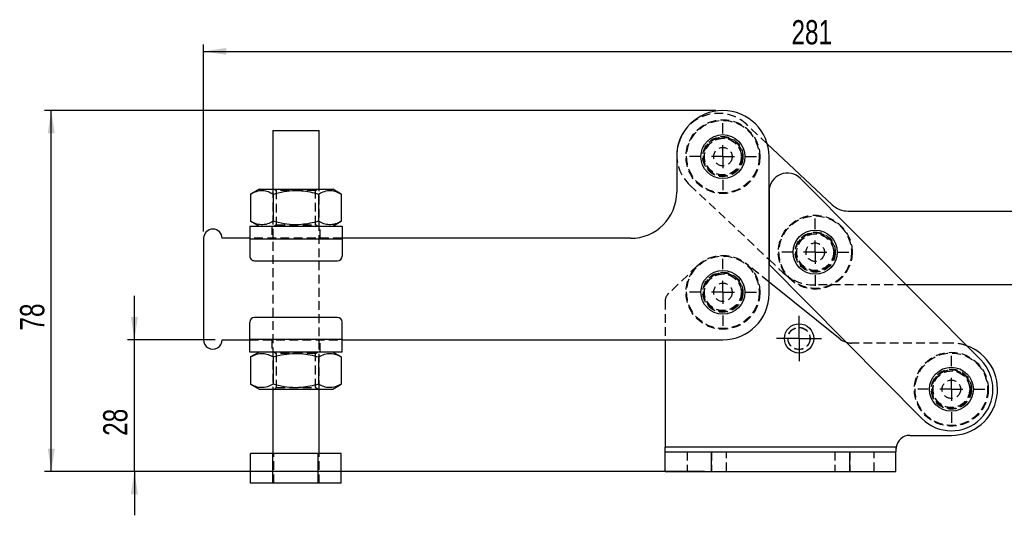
# Model space of a CAD drawing. Extents: x 44 to 619, y 29 to 390.
# Tile 2 of 13: x 44 to 257, y 283 to 390. Entities that reach past the tile are written whole.
import ezdxf

# ---------------------------------------------------------------- set-up
doc = ezdxf.new("R2010")
doc.units = 0
doc.header["$LTSCALE"] = 1.5
doc.linetypes.add('HIDDEN', pattern=[1.905, 1.27, -0.635])
doc.layers.get('0').update_dxf_attribs({"linetype": 'CONTINUOUS'})
doc.styles.add('SLDTEXTSTYLE0', font='TXT', dxfattribs={"width": 0.75})
doc.dimstyles.new('SLDDIMSTYLE0', dxfattribs={"dimtxt": 5.25, "dimasz": 4.953, "dimexe": 0, "dimexo": 0.0625, "dimgap": 1.3125, "dimtad": 1, "dimdec": 0, "dimrnd": 1e-09, "dimzin": 12, "dimtxsty": 'SLDTEXTSTYLE0', "dimsah": 1, "dimcen": 0.09, "dimazin": 3, "dimtfac": 1, "dimtmove": 0, "dimatfit": 3, "dimtolj": 1, "dimtzin": 12})
doc.dimstyles.new('SLDDIMSTYLE1', dxfattribs={"dimtxt": 5.25, "dimasz": 4.953, "dimexe": 0, "dimexo": 0.0625, "dimgap": 1.3125, "dimtad": 1, "dimdec": 0, "dimrnd": 1e-09, "dimzin": 12, "dimtxsty": 'SLDTEXTSTYLE0', "dimsah": 1, "dimcen": 0.09, "dimazin": 3, "dimtfac": 1, "dimtdec": 0, "dimtofl": 0, "dimtmove": 0, "dimatfit": 3, "dimtolj": 1, "dimtzin": 12})
doc.dimstyles.new('SLDDIMSTYLE2', dxfattribs={"dimtxt": 5.25, "dimasz": 4.953, "dimexe": 0, "dimexo": 0.0625, "dimgap": 1.3125, "dimtad": 1, "dimdec": 0, "dimrnd": 1e-09, "dimzin": 12, "dimtxsty": 'SLDTEXTSTYLE0', "dimsah": 1, "dimcen": 0.09, "dimazin": 3, "dimtfac": 1, "dimtofl": 0, "dimtmove": 0, "dimatfit": 3, "dimtolj": 1, "dimtzin": 12})

# ---------------------------------------------------------------- blocks, each defined once
blk = doc.blocks.new('_D')
at = {"color": 179, "linetype": 'CONTINUOUS'}
for p, q in [((68.98, 320.67), (68.98, 330.2)), ((86.49, 320.67), (67.48, 320.67)), ((68.98, 292.18), (68.98, 320.67)), ((182.48, 292.18), (67.48, 292.18)), ((68.98, 292.18), (68.98, 282.66))]:
    blk.add_line(p, q, dxfattribs=at)
for points in [[(68.98, 320.67), (69.75, 325.62), (68.22, 325.62)], [(68.98, 292.18), (68.22, 287.23), (69.75, 287.23)]]:
    blk.add_solid(points, dxfattribs=at)
at = {"color": 179, "linetype": 'CONTINUOUS', "insert": (62.22, 299.88, 0.1), "char_height": 5.25, "attachment_point": 1, "rotation": 90.0009, "style": 'SLDTEXTSTYLE0'}
blk.add_mtext('28', dxfattribs=at)
blk = doc.blocks.new('_D_1')
at = {"color": 179, "linetype": 'CONTINUOUS'}
for p, q in [((83.98, 344.17), (83.98, 384.68)), ((365.19, 341.13), (365.18, 384.69)), ((83.98, 383.18), (365.18, 383.19))]:
    blk.add_line(p, q, dxfattribs=at)
for points in [[(83.98, 383.18), (88.94, 382.42), (88.94, 383.94)], [(365.18, 383.19), (360.23, 383.95), (360.23, 382.42)]]:
    blk.add_solid(points, dxfattribs=at)
at = {"color": 179, "linetype": 'CONTINUOUS', "insert": (211.35, 389.95, 0.1), "char_height": 5.25, "attachment_point": 1, "rotation": 0.0009, "style": 'SLDTEXTSTYLE0'}
blk.add_mtext('281', dxfattribs=at)
blk = doc.blocks.new('_D_2')
at = {"color": 179, "linetype": 'CONTINUOUS'}
for p, q in [((194.98, 370.37), (49.48, 370.37)), ((50.98, 292.18), (50.98, 370.37)), ((192.48, 292.18), (49.48, 292.18))]:
    blk.add_line(p, q, dxfattribs=at)
for points in [[(50.98, 370.37), (50.22, 365.42), (51.75, 365.42)], [(50.98, 292.18), (51.75, 297.13), (50.22, 297.13)]]:
    blk.add_solid(points, dxfattribs=at)
at = {"color": 179, "linetype": 'CONTINUOUS', "insert": (44.22, 322.69, 0.1), "char_height": 5.25, "attachment_point": 1, "rotation": 90, "style": 'SLDTEXTSTYLE0'}
blk.add_mtext('78', dxfattribs=at)
blk = doc.blocks.new('SW_CENTERMARKSYMBOL_0')
at = {"color": 0, "linetype": 'CONTINUOUS'}
for p, q in [((0, 5), (0, 7.2625)), ((0, 0), (0, 2.5)), ((-5, 0), (-7.2625, 0)), ((0, 0), (-2.5, 0)), ((0, 0), (0, -2.5)), ((0, 0), (2.5, 0)), ((5, 0), (7.2625, 0)), ((0, -5), (0, -7.2625))]:
    blk.add_line(p, q, dxfattribs=at)
blk = doc.blocks.new('SW_CENTERMARKSYMBOL_1')
at = {"color": 0, "linetype": 'CONTINUOUS'}
for p, q in [((0, 5), (0, 7.2625)), ((0, 0), (0, 2.5)), ((-5, 0), (-7.2625, 0)), ((0, 0), (-2.5, 0)), ((0, 0), (0, -2.5)), ((0, 0), (2.5, 0)), ((5, 0), (7.2625, 0)), ((0, -5), (0, -7.2625))]:
    blk.add_line(p, q, dxfattribs=at)
blk = doc.blocks.new('SW_CENTERMARKSYMBOL_2')
at = {"color": 0, "linetype": 'CONTINUOUS'}
for p, q in [((0, 5), (0, 7.2625)), ((0, 0), (0, 2.5)), ((-5, 0), (-7.2625, 0)), ((0, 0), (-2.5, 0)), ((0, 0), (0, -2.5)), ((0, 0), (2.5, 0)), ((5, 0), (7.2625, 0)), ((0, -5), (0, -7.2625))]:
    blk.add_line(p, q, dxfattribs=at)
blk = doc.blocks.new('SW_CENTERMARKSYMBOL_3')
at = {"color": 0, "linetype": 'CONTINUOUS'}
for p, q in [((0, 2.5), (0, 4.9)), ((0, 0), (0, 2.5)), ((-2.5, 0), (-4.9, 0)), ((0, 0), (-2.5, 0)), ((0, 0), (0, -2.5)), ((0, 0), (2.5, 0)), ((2.5, 0), (4.9, 0)), ((0, -2.5), (0, -4.9))]:
    blk.add_line(p, q, dxfattribs=at)
blk = doc.blocks.new('SW_CENTERMARKSYMBOL_4')
at = {"color": 0, "linetype": 'CONTINUOUS'}
for p, q in [((0, 5), (0, 7.2625)), ((0, 0), (0, 2.5)), ((-5, 0), (-7.2625, 0)), ((0, 0), (-2.5, 0)), ((0, 0), (0, -2.5)), ((0, 0), (2.5, 0)), ((5, 0), (7.2625, 0)), ((0, -5), (0, -7.2625))]:
    blk.add_line(p, q, dxfattribs=at)

msp = doc.modelspace()

# ---------------------------------------------------------------- linework, layer by layer
at = {"color": 7, "linetype": 'HIDDEN'}
for p, q in [((206.090051, 363.153501), (201.662171, 367.311193)), ((189.340895, 354.189215), (206.484762, 338.091463)), ((98.984521, 353.321375), (98.985207, 310.021373)), ((99.311259, 353.321379), (99.734526, 353.025014)), ((99.734526, 353.025014), (99.734646, 345.617756)), ((108.234529, 353.025148), (108.657781, 353.321524)), ((108.23464, 345.61789), (108.234529, 353.025148)), ((108.985204, 310.021531), (108.984519, 353.321532)), ((99.734646, 345.617756), (99.311385, 345.321378)), ((108.657908, 345.321525), (108.23464, 345.61789)), ((98.734651, 345.32137), (98.734688, 342.67137)), ((109.234687, 342.671534), (109.23465, 345.321534)), ((113.984693, 342.67161), (93.98469, 342.671296)), ((93.98469, 342.571294), (113.984693, 342.571609)), ((206.484839, 333.205706), (201.491738, 337.212404)), ((206.484796, 338.091431), (209.477285, 335.281543)), ((190.906368, 336.707041), (184.589746, 330.561851)), ((236.224914, 332.570162), (216.321752, 332.571528)), ((183.984371, 329.128319), (183.984371, 320.672711)), ((113.985036, 320.77161), (93.985032, 320.771295)), ((93.985032, 320.671295), (113.985036, 320.67161)), ((98.735038, 320.67137), (98.735076, 318.02137)), ((109.235075, 318.021535), (109.235037, 320.671535)), ((99.311818, 318.021379), (99.735085, 317.725014)), ((108.23508, 317.725148), (108.65834, 318.021526)), ((245.984372, 319.972908), (224.381871, 319.972908)), ((99.735085, 317.725014), (99.735197, 310.317757)), ((108.235199, 310.31789), (108.23508, 317.725148)), ((99.735197, 310.317757), (99.311944, 310.021379)), ((108.658467, 310.021525), (108.235199, 310.31789)), ((234.019693, 297.431909), (183.984371, 297.431909)), ((99.204112, 289.621377), (99.204008, 296.021378)), ((109.017994, 289.621532), (109.017898, 296.021532)), ((188.734371, 296.431908), (188.734371, 292.181907)), ((193.984372, 296.431908), (193.984372, 292.181907)), ((197.234372, 292.181907), (197.234372, 296.431908)), ((220.734371, 296.431908), (220.734371, 292.181907)), ((223.984371, 296.431908), (223.984371, 292.181907)), ((229.234372, 292.181907), (229.234372, 296.431908))]:
    msp.add_line(p, q, dxfattribs=at)
at = {"color": 7, "linetype": 'CONTINUOUS'}
for p, q in [((98.98432, 366.021374), (98.984521, 353.321375)), ((108.984519, 353.321532), (108.984325, 366.021531)), ((220.177102, 349.926036), (206.090051, 363.153501)), ((186.484412, 360.37275), (186.484533, 352.67275)), ((206.484879, 330.673065), (206.484411, 360.373067)), ((252.369892, 316.315237), (213.323028, 355.628012)), ((95.984522, 353.321327), (94.169583, 352.273433)), ((94.169583, 352.273433), (94.16968, 346.369162)), ((99.077065, 352.273511), (99.077154, 346.369239)), ((108.892013, 352.273664), (108.892109, 346.369393)), ((113.799494, 352.273742), (111.984525, 353.321577)), ((113.799494, 352.273742), (113.799583, 346.369471)), ((206.485018, 352.80926), (206.48478, 336.97016)), ((223.599335, 348.571029), (264.484897, 348.568222)), ((94.16968, 346.369162), (95.984649, 345.321326)), ((111.984652, 345.321579), (113.799583, 346.369471)), ((93.984645, 345.321294), (113.984648, 345.321609)), ((83.984692, 342.671137), (83.985035, 320.671137)), ((93.98469, 342.671296), (87.984692, 342.671201)), ((93.98469, 342.571294), (113.984693, 342.571609)), ((93.98469, 342.571294), (93.984749, 338.821296)), ((176.484689, 342.672594), (113.984693, 342.67161)), ((113.984693, 342.571609), (113.984753, 338.82161)), ((94.984766, 337.82131), (112.984766, 337.821594)), ((206.484762, 338.091463), (206.484796, 338.091431)), ((206.48478, 336.97016), (239.598852, 303.630579)), ((221.878438, 320.85316), (206.484839, 333.205706)), ((264.483798, 332.568223), (236.224914, 332.570162)), ((93.985032, 320.771295), (93.984973, 324.521295)), ((112.984959, 325.521594), (94.98496, 325.52131)), ((113.985036, 320.77161), (113.984976, 324.52161)), ((87.985035, 320.6712), (93.985032, 320.671295)), ((113.985036, 320.77161), (93.985032, 320.771295)), ((113.985036, 320.67161), (196.485036, 320.672908)), ((183.984371, 320.672711), (183.984371, 297.431909)), ((113.98508, 318.02161), (93.985077, 318.021295)), ((95.985081, 318.021326), (94.170142, 316.973433)), ((113.800045, 316.973742), (111.985076, 318.021578)), ((94.170142, 316.973433), (94.170232, 311.069163)), ((99.077616, 316.97351), (99.077713, 311.06924)), ((108.892571, 316.973665), (108.892668, 311.069394)), ((113.800045, 316.973742), (113.800142, 311.069471)), ((94.170232, 311.069163), (95.9852, 310.021326)), ((98.985207, 310.021373), (98.985423, 296.021374)), ((108.985421, 296.02153), (108.985204, 310.021531)), ((111.985203, 310.021578), (113.800142, 311.069471)), ((236.984372, 299.972909), (245.984372, 299.972909)), ((183.984371, 296.431908), (183.984371, 297.431909)), ((234.019693, 297.431909), (183.984371, 297.431909)), ((234.019693, 297.431909), (233.984372, 296.663558)), ((234.019693, 297.431909), (233.984372, 296.663558)), ((234.019693, 297.431909), (233.984372, 297.285555)), ((233.984372, 297.285555), (233.984372, 296.431908)), ((98.952953, 296.021372), (94.171543, 296.021298)), ((94.17164, 289.621297), (94.171543, 296.021298)), ((108.766835, 296.021527), (98.952953, 296.021372)), ((98.953057, 289.621374), (98.952953, 296.021372)), ((113.799308, 296.021607), (108.766835, 296.021527)), ((108.76694, 289.621528), (108.766835, 296.021527)), ((113.799412, 289.621607), (113.799308, 296.021607)), ((183.984371, 292.181907), (183.984371, 296.431908)), ((183.984371, 296.431908), (193.984372, 296.431908)), ((193.984372, 292.181907), (193.984372, 296.431908)), ((193.984372, 296.431908), (223.984371, 296.431908)), ((223.984371, 292.181907), (223.984371, 296.431908)), ((223.984371, 296.431908), (233.984372, 296.431908)), ((233.984372, 292.181907), (233.984372, 296.431908)), ((183.984371, 292.181907), (193.984372, 292.181907)), ((193.984372, 292.181907), (223.984371, 292.181907)), ((223.984371, 292.181907), (233.984372, 292.181907)), ((98.953057, 289.621374), (94.17164, 289.621297)), ((108.76694, 289.621528), (98.953057, 289.621374)), ((113.799412, 289.621607), (108.76694, 289.621528))]:
    msp.add_line(p, q, dxfattribs=at)
at = {"color": 7, "linetype": 'CONTINUOUS', "flags": 128}
for points in [[(98.98432, 366.021374), (99.057269, 366.021374), (99.329423, 366.021378), (99.792149, 366.021385), (100.426506, 366.021397), (101.206515, 366.021408), (102.10025, 366.021423), (103.07112, 366.021438), (104.079377, 366.021453), (105.083745, 366.021471), (106.043097, 366.021486), (106.918168, 366.021497), (107.67312, 366.021508), (108.277057, 366.02152)], [(108.277057, 366.02152), (108.705249, 366.021527), (108.940166, 366.021531), (108.984325, 366.021531)], [(95.984522, 353.321327), (96.088123, 353.321327), (96.396234, 353.321334), (96.900877, 353.321342), (97.588983, 353.321353), (98.44273, 353.321364), (99.440005, 353.321379), (100.554984, 353.321398), (101.758782, 353.321416), (103.020232, 353.321439), (104.30665, 353.321457), (105.58473, 353.321476), (106.821362, 353.321498), (107.984524, 353.321517), (109.044086, 353.321532), (109.972608, 353.321547), (110.746045, 353.321558), (111.344356, 353.321569), (111.75206, 353.321573), (111.958582, 353.321577), (111.984525, 353.321577)], [(93.984645, 345.321294), (93.984653, 345.268454), (93.984653, 345.111964), (93.984653, 344.857836), (93.98466, 344.515838), (93.984667, 344.099114), (93.984675, 343.623674), (93.984682, 343.107794), (93.98469, 342.571294)], [(113.984648, 345.321609), (113.984648, 345.268769), (113.984648, 345.112279), (113.984656, 344.858151), (113.984663, 344.516153), (113.984671, 344.099429), (113.984678, 343.623988), (113.984686, 343.108108), (113.984693, 342.571609)], [(93.985077, 318.021295), (93.985077, 318.074135), (93.985077, 318.230626), (93.98507, 318.484753), (93.985062, 318.826751), (93.985062, 319.243477), (93.985055, 319.718915), (93.98504, 320.234796), (93.985032, 320.771295)], [(113.98508, 318.02161), (113.98508, 318.07445), (113.985073, 318.230941), (113.985073, 318.485068), (113.985066, 318.827066), (113.985058, 319.243791), (113.985051, 319.71923), (113.985043, 320.235111), (113.985036, 320.77161)], [(95.9852, 310.021326), (96.088801, 310.021328), (96.396912, 310.021332), (96.901555, 310.021341), (97.589661, 310.021351), (98.443408, 310.021365), (99.440683, 310.021381), (100.555662, 310.021399), (101.759467, 310.021417), (103.02091, 310.021437), (104.307328, 310.021457), (105.585408, 310.021478), (106.82204, 310.021496), (107.985202, 310.021515), (109.044764, 310.021532), (109.973293, 310.021547), (110.746723, 310.021559), (111.345042, 310.021568), (111.752738, 310.021575), (111.95926, 310.021577), (111.985203, 310.021578)]]:
    msp.add_lwpolyline(points, dxfattribs=at)
at = {"color": 7, "linetype": 'HIDDEN', "flags": 128}
for points in [[(108.234529, 353.025148), (108.12797, 353.025148), (107.813645, 353.02514), (107.307311, 353.025133), (106.63436, 353.025122), (105.828535, 353.02511), (104.930241, 353.025096), (103.984524, 353.025081), (103.038814, 353.025066), (102.14052, 353.025051), (101.334695, 353.02504), (100.661744, 353.025029), (100.15541, 353.025021), (99.841085, 353.025017), (99.734526, 353.025014), (99.734526, 353.025014)], [(99.734646, 345.617756), (99.841196, 345.617758), (100.155529, 345.617764), (100.661863, 345.617771), (101.334814, 345.61778), (102.140639, 345.617794), (103.038926, 345.617808), (103.984643, 345.617823), (104.93036, 345.617838), (105.828647, 345.617851), (106.634472, 345.617864), (107.307431, 345.617875), (107.813765, 345.617883), (108.12809, 345.617889), (108.23464, 345.61789), (108.23464, 345.61789)], [(108.23508, 317.725148), (108.128529, 317.725146), (107.814197, 317.725142), (107.307863, 317.725134), (106.634911, 317.725123), (105.829086, 317.72511), (104.9308, 317.725096), (103.985083, 317.725081), (103.039365, 317.725066), (102.141079, 317.725052), (101.335254, 317.72504), (100.662295, 317.725029), (100.155968, 317.725021), (99.841636, 317.725016), (99.735085, 317.725014)], [(99.735197, 310.317757), (99.841755, 310.317758), (100.15608, 310.317763), (100.662414, 310.317771), (101.335366, 310.317782), (102.141191, 310.317794), (103.039485, 310.317808), (103.985202, 310.317823), (104.930911, 310.317838), (105.829206, 310.317852), (106.635031, 310.317865), (107.307982, 310.317875), (107.814316, 310.317883), (108.128641, 310.317888), (108.235199, 310.31789)]]:
    msp.add_lwpolyline(points, dxfattribs=at)
at = {"color": 7, "linetype": 'HIDDEN'}
for centre, radius in [((196.484411, 360.372908), 8), ((196.484411, 360.372908), 7.85), ((196.484411, 360.372908), 4.35), ((196.484411, 360.372908), 4.2), ((196.484411, 360.372908), 4), ((196.484411, 360.372908), 4), ((196.484411, 360.372908), 3.96875), ((196.484411, 360.372908), 2), ((216.482972, 339.671517), 8), ((216.482972, 339.671517), 7.85), ((216.482972, 339.671517), 4.35), ((216.482972, 339.671517), 4.2), ((216.482972, 339.671517), 4), ((216.482972, 339.671517), 3.96875), ((216.482972, 339.671517), 2), ((196.484874, 330.972908), 8), ((196.484874, 330.972908), 7.85), ((196.484874, 330.972908), 4.35), ((196.484874, 330.972908), 4.2), ((196.484874, 330.972908), 4), ((196.484874, 330.972908), 4), ((196.484874, 330.972908), 3.96875), ((196.484874, 330.972908), 2), ((212.984371, 320.972908), 2.4), ((212.984371, 320.972908), 2.38125), ((245.984371, 309.972908), 8), ((245.984371, 309.972908), 7.85), ((245.984371, 309.972908), 4.35), ((245.984371, 309.972908), 4.2), ((245.984371, 309.972908), 4), ((245.984371, 309.972908), 3.96875), ((245.984371, 309.972908), 2)]:
    msp.add_circle(centre, radius, dxfattribs=at)
at = {"color": 7, "linetype": 'CONTINUOUS'}
for centre, radius in [((196.484411, 360.372908), 4.7625), ((216.482972, 339.671517), 4.7625), ((196.484874, 330.972908), 4.7625), ((212.984371, 320.972908), 3.175), ((245.984371, 309.972908), 4.7625)]:
    msp.add_circle(centre, radius, dxfattribs=at)
for centre, radius, start, end in [((196.484411, 360.372908), 10, 0.0009017, 180.0009017), ((195.501534, 360.750204), 9.000001, 139.75539837, 178.24414622), ((210.485018, 352.8092), 4, 44.80556853, 179.9991363), ((176.484533, 352.672593), 10, 270.0009017, 0.0009017), ((223.599678, 353.571029), 5, 226.80250233, 269.99606742), ((85.98469, 342.671169), 2, 0.0009017, 180.0009017), ((94.98475, 338.821311), 1, 180.0009017, 270.0009017), ((112.98475, 338.821594), 1, 270.0009017, 0.0009017), ((196.484879, 330.672908), 10, 270.0009017, 0.0009017), ((94.984976, 324.521311), 1, 90.0009017, 180.0009017), ((112.984976, 324.521594), 1, 0.0009017, 90.0009017), ((85.985036, 320.671169), 2, 180.0009017, 0.0009017), ((224.38187, 323.972908), 4, 231.25480857, 252.59028879), ((245.984371, 309.972908), 10, 270, 70.64750131), ((245.984371, 309.972908), 9, 224.80556853, 44.80556853), ((236.984371, 296.972908), 3, 90, 171.19917881)]:
    msp.add_arc(centre, radius, start, end, dxfattribs=at)
at = {"color": 7, "linetype": 'HIDDEN'}
for centre, radius, start, end in [((195.501534, 360.750204), 9.000001, 46.80250233, 139.75539837), ((195.501534, 360.750204), 9.000001, 178.24414622, 226.80250233), ((216.322438, 342.571528), 10, 226.80250233, 269.99606742), ((185.984371, 329.128319), 2, 134.21184298, 180), ((224.38187, 323.972908), 4, 252.59028879, 270), ((245.984371, 309.972908), 10, 70.64750131, 90)]:
    msp.add_arc(centre, radius, start, end, dxfattribs=at)
at = {"color": 7, "linetype": 'CONTINUOUS'}
for points, knots in [([(94.169583, 352.273433), (94.595516, 352.492718), (95.456616, 352.936043), (96.732453, 353.098236), (97.952078, 352.860214), (98.699785, 352.47027), (99.077065, 352.273511)], [0, 0, 0, 0, 0.2646050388, 0.5349477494, 0.7653431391, 1, 1, 1, 1]), ([(99.077065, 352.273511), (99.433211, 352.371249), (100.59441, 352.689919), (102.632053, 353.041243), (104.959714, 353.054386), (107.060264, 352.760055), (108.279198, 352.436387), (108.892013, 352.273664)], [0, 0, 0, 0, 0.1112575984, 0.3627505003, 0.6203153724, 0.8091150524, 1, 1, 1, 1]), ([(108.892013, 352.273664), (109.317945, 352.492949), (110.179045, 352.936273), (111.454883, 353.098467), (112.674507, 352.860445), (113.422215, 352.470501), (113.799494, 352.273742)], [0, 0, 0, 0, 0.2646050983, 0.5349477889, 0.7653431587, 1, 1, 1, 1]), ([(99.077154, 346.369239), (98.651222, 346.149954), (97.790122, 345.706631), (96.514282, 345.544437), (95.294668, 345.782459), (94.54696, 346.172403), (94.16968, 346.369162)], [0, 0, 0, 0, 0.2646051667, 0.534947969, 0.7653430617, 1, 1, 1, 1]), ([(108.892109, 346.369393), (108.285509, 346.208171), (107.066683, 345.88423), (104.98737, 345.591575), (102.653939, 345.599316), (100.615079, 345.947239), (99.4333, 346.271514), (99.077154, 346.369239)], [0, 0, 0, 0, 0.1889646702, 0.3796820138, 0.6308200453, 0.8887423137, 1, 1, 1, 1]), ([(113.799583, 346.369471), (113.373654, 346.150187), (112.512559, 345.706864), (111.236721, 345.544667), (110.017096, 345.78269), (109.269389, 346.172634), (108.892109, 346.369393)], [0, 0, 0, 0, 0.2646047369, 0.5349475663, 0.7653430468, 1, 1, 1, 1]), ([(94.170142, 316.973433), (94.596072, 317.192718), (95.457167, 317.636042), (96.733005, 317.798236), (97.952629, 317.560214), (98.700337, 317.170269), (99.077616, 316.97351)], [0, 0, 0, 0, 0.2646047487, 0.5349475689, 0.7653430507, 1, 1, 1, 1]), ([(99.077616, 316.97351), (99.433765, 317.071249), (100.594967, 317.389918), (102.632611, 317.741246), (104.96027, 317.754382), (107.06082, 317.460056), (108.279754, 317.136388), (108.892571, 316.973665)], [0, 0, 0, 0, 0.1112582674, 0.3627510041, 0.6203156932, 0.8091144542, 1, 1, 1, 1]), ([(108.892571, 316.973665), (109.318504, 317.192949), (110.179604, 317.636273), (111.455441, 317.798468), (112.675067, 317.560446), (113.422769, 317.170501), (113.800045, 316.973742)], [0, 0, 0, 0, 0.2646051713, 0.534947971, 0.7653434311, 1, 1, 1, 1]), ([(99.077713, 311.06924), (98.651781, 310.849955), (97.79068, 310.406631), (96.514843, 310.244437), (95.295218, 310.482459), (94.547511, 310.872404), (94.170232, 311.069163)], [0, 0, 0, 0, 0.2646050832, 0.5349477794, 0.7653431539, 1, 1, 1, 1]), ([(108.892668, 311.069394), (108.286068, 310.908171), (107.06724, 310.58423), (104.987926, 310.291576), (102.654493, 310.299316), (100.615634, 310.647236), (99.433856, 310.971515), (99.077713, 311.06924)], [0, 0, 0, 0, 0.1889646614, 0.3796827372, 0.6308200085, 0.8887430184, 1, 1, 1, 1]), ([(113.800142, 311.069471), (113.37421, 310.850187), (112.513109, 310.406863), (111.237273, 310.244669), (110.017647, 310.482691), (109.269945, 310.872635), (108.892668, 311.069394)], [0, 0, 0, 0, 0.2646051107, 0.5349479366, 0.7653434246, 1, 1, 1, 1])]:
    msp.add_open_spline(points, degree=3, knots=knots, dxfattribs=at)

# ---------------------------------------------------------------- block references
at = {"color": 179, "linetype": 'CONTINUOUS'}
for name, p in [('SW_CENTERMARKSYMBOL_0', (196.484411, 360.372908)), ('SW_CENTERMARKSYMBOL_2', (216.482972, 339.671517)), ('SW_CENTERMARKSYMBOL_1', (196.484874, 330.972908)), ('SW_CENTERMARKSYMBOL_3', (212.984371, 320.972908)), ('SW_CENTERMARKSYMBOL_4', (245.984371, 309.972908))]:
    msp.add_blockref(name, p, dxfattribs=at)

# ---------------------------------------------------------------- dimensions: what is measured, and where the dimension line sits
for base, p1, p2, angle, dimstyle, picture, middle in [((365.184595, 383.185964), (83.98469, 342.671137), (365.185281, 339.62785), 0.0009017, 'SLDDIMSTYLE1', '_D_1', (219.302384, 383.183668)), ((50.984254, 370.372908), (193.984371, 292.181908), (196.484411, 370.372908), 90, 'SLDDIMSTYLE2', '_D_2', (50.984254, 328.705748)), ((68.984021, 320.670901), (183.984371, 292.181908), (87.985036, 320.6712), 270.0009017, 'SLDDIMSTYLE0', '_D', (68.984254, 305.887606))]:
    dim = msp.add_linear_dim(base=base, p1=p1, p2=p2, angle=angle, dimstyle=dimstyle, dxfattribs=at)
    dim.commit()
    dim.dimension.update_dxf_attribs({"geometry": picture, "text_midpoint": middle, "dimtype": 160})

doc.saveas('drawing.dxf')
